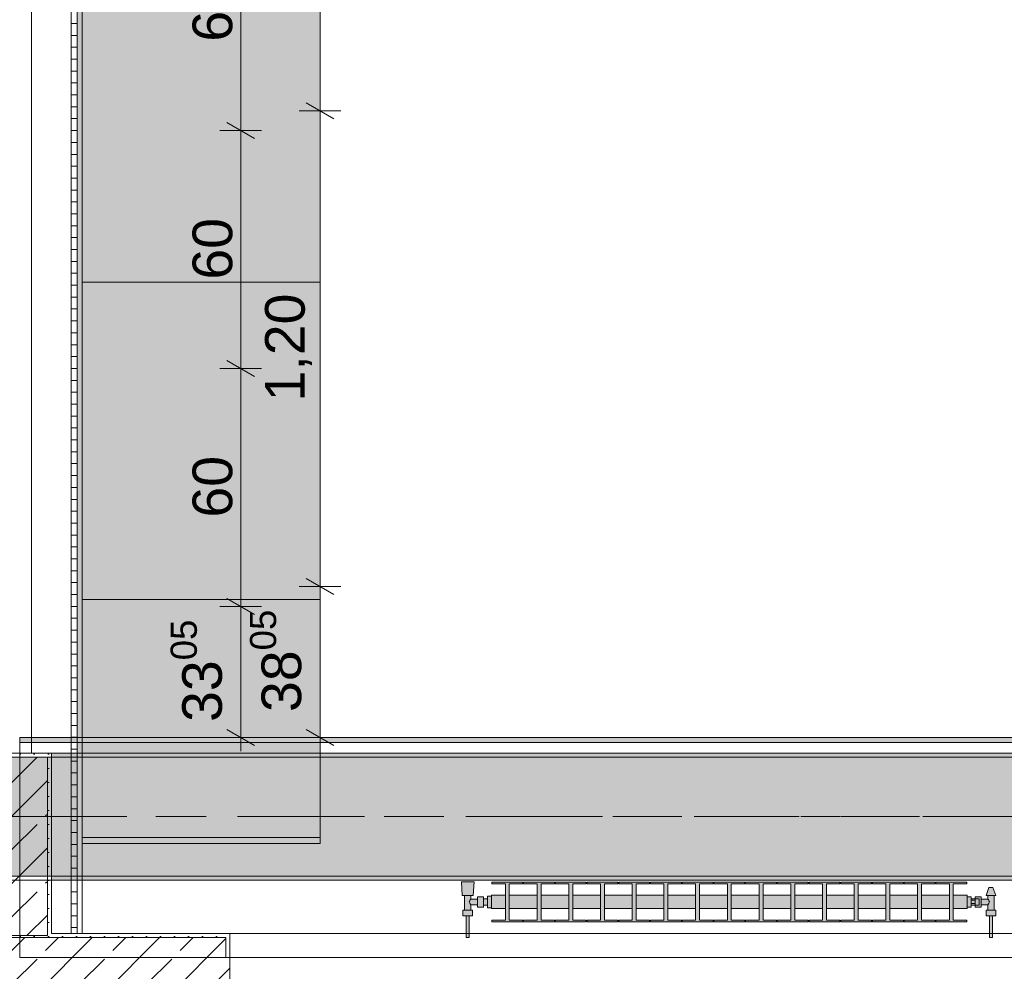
# Model space of a CAD drawing. Header units: metres. Extents: x -3.6 to 84.5, y -11 to 16.8.
# Tile 246 of 256: x 47.4 to 49.9, y 0.2 to 2.6. Entities that reach past the tile are written whole.
import ezdxf

# ---------------------------------------------------------------- set-up
doc = ezdxf.new("R2010")
doc.units = ezdxf.units.M
doc.header["$MEASUREMENT"] = 0
doc.linetypes.add('Achse', pattern=[0.2, 0.1, -0.05, 0, -0.05])
doc.linetypes.add('Strichlinie doppelt', pattern=[0.546806, 0.264583, -0.105833, 0.070556, -0.105833])
for name, color, linetype in [('154 - Bemaßung_ Beschriftung.Ausbau - Deckenspiegel', 7, 'Continuous'), ('451 - Universal.Achsen Raster', 7, 'Continuous'), ('604 - Struktur.Wand Aussen', 7, 'Continuous'), ('607 - Struktur.Stütze', 7, 'Continuous'), ('608 - Struktur.Träger', 7, 'Continuous'), ('653 - Abdeckung.TB Verkofferung', 7, 'Continuous'), ('703 - Einrichtung.Möbel Küche', 7, 'Continuous'), ('801 - HKLSE.Heizung_ Klima_ Lüftung', 7, 'Continuous'), ('Neubau_606 - Struktur.Wand Innen Ausbau', 7, 'Continuous')]:
    doc.layers.add(name, color=color, linetype=linetype)
doc.styles.add('ERSTELLTER_STIL_2', font='txt')
doc.dimstyles.new('ERSTELLTER_STIL__2', dxfattribs={"dimtxt": 0.1, "dimasz": 0.0532, "dimexe": 0.18, "dimexo": 0.0625, "dimgap": 0, "dimtad": 1, "dimzin": 0, "dimdsep": 46, "dimtxsty": 'ERSTELLTER_STIL_2', "dimblk": 'ARROWHEAD_2', "dimblk1": 'ARROWHEAD_2', "dimblk2": 'ARROWHEAD_2', "dimcen": 0.09, "dimse1": 1, "dimse2": 1, "dimclrd": 7, "dimclre": 7, "dimclrt": 7, "dimazin": 0, "dimtfac": 1, "dimtdec": 4, "dimtmove": 0, "dimatfit": 3, "dimfxl": 1, "dimtolj": 1, "dimtzin": 0, "dimarcsym": 0})
pattern_1 = [(45, (0, 0), (-0.01767767, 0.01767767), [0, -0.025])]
pattern_2 = [(45, (0, 0), (-0.08485281, 0.08485281), []), (45, (-0.04243, 0.04243), (-0.08485281, 0.08485281), [0.09, -0.03])]
pattern_3 = [(0, (0, 0), (0, 0.030000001), [])]

# ---------------------------------------------------------------- blocks, each defined once
blk = doc.blocks.new('*D158')
at = {"layer": '154 - Bemaßung_ Beschriftung.Ausbau - Deckenspiegel', "color": 7, "linetype": 'Continuous', "lineweight": 5}
for p, q in [((47.9325, 1.1002), (48.0025, 1.0598)), ((48.02, 1.08), (47.915, 1.08)), ((47.9675, 0.7495), (47.9675, 1.08)), ((48.02, 0.7495), (47.915, 0.7495)), ((47.9325, 0.7697), (48.0025, 0.7293)), ((47.9675, 0.7153), (47.9675, 0.7495))]:
    blk.add_line(p, q, dxfattribs=at)
at = {"layer": '154 - Bemaßung_ Beschriftung.Ausbau - Deckenspiegel', "color": 7, "lineweight": 5, "insert": (47.9492, 0.7888), "char_height": 0.1, "attachment_point": 7, "rotation": 90, "style": 'ERSTELLTER_STIL_2'}
blk.add_mtext('\\A1;{\\pql;\\fArial|b0|i0|c0|p38;33\\fArial|b0|i0|c0|p38;\\A1{\\H.66x;\\S05^  ;}}', dxfattribs=at)
blk = doc.blocks.new('ARROWHEAD_2')
at = {"color": 0, "linetype": 'Continuous', "lineweight": 0}
for p, q in [((-0.378, -0.655), (0.378, 0.655)), ((0, 0), (-1, 0))]:
    blk.add_line(p, q, dxfattribs=at)
blk = doc.blocks.new('*D159')
at = {"layer": '154 - Bemaßung_ Beschriftung.Ausbau - Deckenspiegel', "color": 7, "linetype": 'Continuous', "lineweight": 5}
for p, q in [((47.9325, 1.7002), (48.0025, 1.6598)), ((48.02, 1.68), (47.915, 1.68)), ((47.9675, 1.08), (47.9675, 1.68)), ((47.9325, 1.1002), (48.0025, 1.0598)), ((48.02, 1.08), (47.915, 1.08))]:
    blk.add_line(p, q, dxfattribs=at)
at = {"layer": '154 - Bemaßung_ Beschriftung.Ausbau - Deckenspiegel', "color": 7, "lineweight": 5, "insert": (47.9475, 1.3041), "char_height": 0.1, "attachment_point": 7, "rotation": 90, "style": 'ERSTELLTER_STIL_2'}
blk.add_mtext('\\A1;{\\pql;\\fArial|b0|i0|c0|p38;60}', dxfattribs=at)
blk = doc.blocks.new('*D160')
at = {"layer": '154 - Bemaßung_ Beschriftung.Ausbau - Deckenspiegel', "color": 7, "linetype": 'Continuous', "lineweight": 5}
for p, q in [((47.9325, 2.3002), (48.0025, 2.2598)), ((48.02, 2.28), (47.915, 2.28)), ((47.9675, 1.68), (47.9675, 2.28)), ((47.9325, 1.7002), (48.0025, 1.6598)), ((48.02, 1.68), (47.915, 1.68))]:
    blk.add_line(p, q, dxfattribs=at)
at = {"layer": '154 - Bemaßung_ Beschriftung.Ausbau - Deckenspiegel', "color": 7, "lineweight": 5, "insert": (47.9475, 1.9041), "char_height": 0.1, "attachment_point": 7, "rotation": 90, "style": 'ERSTELLTER_STIL_2'}
blk.add_mtext('\\A1;{\\pql;\\fArial|b0|i0|c0|p38;60}', dxfattribs=at)
blk = doc.blocks.new('*D161')
at = {"layer": '154 - Bemaßung_ Beschriftung.Ausbau - Deckenspiegel', "color": 7, "linetype": 'Continuous', "lineweight": 5}
for p, q in [((47.9325, 2.9002), (48.0025, 2.8598)), ((48.02, 2.88), (47.915, 2.88)), ((47.9675, 2.28), (47.9675, 2.88)), ((47.9325, 2.3002), (48.0025, 2.2598)), ((48.02, 2.28), (47.915, 2.28))]:
    blk.add_line(p, q, dxfattribs=at)
at = {"layer": '154 - Bemaßung_ Beschriftung.Ausbau - Deckenspiegel', "color": 7, "lineweight": 5, "insert": (47.9475, 2.5041), "char_height": 0.1, "attachment_point": 7, "rotation": 90, "style": 'ERSTELLTER_STIL_2'}
blk.add_mtext('\\A1;{\\pql;\\fArial|b0|i0|c0|p38;60}', dxfattribs=at)
blk = doc.blocks.new('*D346')
at = {"layer": '154 - Bemaßung_ Beschriftung.Ausbau - Deckenspiegel', "color": 7, "linetype": 'Continuous', "lineweight": 5}
for p, q in [((48.1325, 1.1502), (48.2025, 1.1098)), ((48.22, 1.13), (48.115, 1.13)), ((48.1675, 0.7495), (48.1675, 1.13)), ((48.22, 0.7495), (48.115, 0.7495)), ((48.1325, 0.7697), (48.2025, 0.7293)), ((48.1675, 0.7153), (48.1675, 0.7495))]:
    blk.add_line(p, q, dxfattribs=at)
at = {"layer": '154 - Bemaßung_ Beschriftung.Ausbau - Deckenspiegel', "color": 7, "lineweight": 5, "insert": (48.1492, 0.8138), "char_height": 0.1, "attachment_point": 7, "rotation": 90, "style": 'ERSTELLTER_STIL_2'}
blk.add_mtext('\\A1;{\\pql;\\fArial|b0|i0|c0|p38;38\\fArial|b0|i0|c0|p38;\\A1{\\H.66x;\\S05^  ;}}', dxfattribs=at)
blk = doc.blocks.new('*D347')
at = {"layer": '154 - Bemaßung_ Beschriftung.Ausbau - Deckenspiegel', "color": 7, "linetype": 'Continuous', "lineweight": 5}
for p, q in [((48.1325, 2.3502), (48.2025, 2.3098)), ((48.22, 2.33), (48.115, 2.33)), ((48.1675, 1.13), (48.1675, 2.33)), ((48.1325, 1.1502), (48.2025, 1.1098)), ((48.22, 1.13), (48.115, 1.13))]:
    blk.add_line(p, q, dxfattribs=at)
at = {"layer": '154 - Bemaßung_ Beschriftung.Ausbau - Deckenspiegel', "color": 7, "lineweight": 5, "insert": (48.1475, 1.597), "char_height": 0.1, "attachment_point": 7, "rotation": 90, "style": 'ERSTELLTER_STIL_2'}
blk.add_mtext('\\A1;{\\pql;\\fArial|b0|i0|c0|p38;1,20}', dxfattribs=at)
blk = doc.blocks.new('*D348')
at = {"layer": '154 - Bemaßung_ Beschriftung.Ausbau - Deckenspiegel', "color": 7, "linetype": 'Continuous', "lineweight": 5}
for p, q in [((48.22, 3.53), (48.115, 3.53)), ((48.1325, 3.5502), (48.2025, 3.5098)), ((48.1675, 2.33), (48.1675, 3.53)), ((48.1325, 2.3502), (48.2025, 2.3098)), ((48.22, 2.33), (48.115, 2.33))]:
    blk.add_line(p, q, dxfattribs=at)
at = {"layer": '154 - Bemaßung_ Beschriftung.Ausbau - Deckenspiegel', "color": 7, "lineweight": 5, "char_height": 0.1, "attachment_point": 7, "rotation": 90, "style": 'ERSTELLTER_STIL_2'}
for s, insert in [('\\A1;{\\pql;\\fArial|b0|i0|c0|p38;19}', (48.1475, 3.358)), ('\\A1;{\\pql;\\fArial|b0|i0|c0|p38;1,20}', (48.1475, 2.7211))]:
    blk.add_mtext(s, dxfattribs=dict(at, insert=insert))

msp = doc.modelspace()

# ---------------------------------------------------------------- hatches: boundary and pattern name
at = {"layer": '604 - Struktur.Wand Aussen', "linetype": 'Continuous', "lineweight": 0, "true_color": 0x000000}
h = msp.add_hatch(dxfattribs=at)
h.set_pattern_fill('Gips_0001', color=18, style=0, pattern_type=2)
h.set_pattern_definition(pattern_1)
h.paths.add_polyline_path([(47.49, 0.255), (47.49, 0.245), (47.93, 0.245), (47.93, 0.255)])
h = msp.add_hatch(dxfattribs=at)
h.set_pattern_fill('Gips_0001', color=18, style=0, pattern_type=2)
h.set_pattern_definition(pattern_1)
h.paths.add_polyline_path([(47.93, 0.255), (47.93, 0.195), (47.94, 0.195), (47.94, 0.255)])
h = msp.add_hatch(dxfattribs=at)
h.set_pattern_fill('Beton__Stahlbeton_0001', color=18, style=0, pattern_type=2)
h.set_pattern_definition(pattern_2)
h.paths.add_polyline_path([(46.78, 0.195), (46.78, 0.125), (46.79, 0.125), (46.82, 0.125), (46.82, 0.005), (47.9, 0.005), (47.9, 0.125), (47.93, 0.125), (47.94, 0.125), (47.94, 0.195), (47.93, 0.195), (47.93, 0.245), (46.79, 0.245), (46.79, 0.195)])
at = {"layer": '607 - Struktur.Stütze', "linetype": 'Continuous', "lineweight": 0, "true_color": 0x000000}
h = msp.add_hatch(dxfattribs=at)
h.set_pattern_fill('Beton__Stahlbeton_0001', color=18, style=0, pattern_type=2)
h.set_pattern_definition(pattern_2)
h.paths.add_polyline_path([(47.18, 0.25), (47.48, 0.25), (47.48, 0.7), (47.18, 0.7)])
h = msp.add_hatch(dxfattribs=at)
h.set_pattern_fill('Gips_0001', color=18, style=0, pattern_type=2)
h.set_pattern_definition(pattern_1)
h.paths.add_polyline_path([(47.49, 0.71), (47.41, 0.71), (47.41, 0.7), (47.48, 0.7), (47.48, 0.255), (47.49, 0.255)])
h = msp.add_hatch(dxfattribs=at)
h.set_pattern_fill('Gips_0001', color=18, style=0, pattern_type=2)
h.set_pattern_definition(pattern_1)
h.paths.add_polyline_path([(47.17, 0.255), (47.17, 0.245), (47.49, 0.245), (47.49, 0.255), (47.48, 0.255), (47.48, 0.25), (47.18, 0.25), (47.18, 0.255)])
at = {"layer": '608 - Struktur.Träger', "linetype": 'Continuous', "lineweight": 0, "true_color": 0x000000}
h = msp.add_hatch(dxfattribs=at)
h.set_pattern_fill('Beton__Stahlbeton_0001', color=18, style=0, pattern_type=2)
h.set_pattern_definition(pattern_2)
h.paths.add_polyline_path([(0.69, 0.7), (0.38, 0.7), (0.38, 0.4), (0.69, 0.4), (3.97, 0.4), (4.29, 0.4), (7.57, 0.4), (7.89, 0.4), (11.17, 0.4), (11.49, 0.4), (14.77, 0.4), (15.09, 0.4), (18.37, 0.4), (18.69, 0.4), (21.97, 0.4), (22.29, 0.4), (25.57, 0.4), (25.89, 0.4), (29.17, 0.4), (29.49, 0.4), (32.77, 0.4), (33.09, 0.4), (36.37, 0.4), (36.69, 0.4), (39.97, 0.4), (40.29, 0.4), (43.57, 0.4), (43.89, 0.4), (47.17, 0.4), (47.49, 0.4), (50.77, 0.4), (51.09, 0.4), (54.37, 0.4), (54.69, 0.4), (57.97, 0.4), (58.29, 0.4), (61.57, 0.4), (61.88, 0.4), (61.88, 0.7), (61.57, 0.7), (58.29, 0.7), (57.97, 0.7), (54.69, 0.7), (54.37, 0.7), (51.09, 0.7), (50.77, 0.7), (47.49, 0.7), (47.17, 0.7), (43.89, 0.7), (43.57, 0.7), (40.29, 0.7), (39.9, 0.7), (36.69, 0.7), (36.37, 0.7), (33.09, 0.7), (32.77, 0.7), (29.49, 0.7), (29.17, 0.7), (25.89, 0.7), (25.57, 0.7), (22.29, 0.7), (21.97, 0.7), (18.69, 0.7), (18.37, 0.7), (15.09, 0.7), (14.77, 0.7), (11.49, 0.7), (11.17, 0.7), (7.89, 0.7), (7.57, 0.7), (4.29, 0.7), (3.97, 0.7)])
h = msp.add_hatch(dxfattribs=at)
h.set_pattern_fill('Gips_0001', color=18, style=0, pattern_type=2)
h.set_pattern_definition(pattern_1)
h.paths.add_polyline_path([(47.49, 0.71), (47.49, 0.7), (50.77, 0.7), (50.77, 0.71)])
h = msp.add_hatch(dxfattribs=at)
h.set_pattern_fill('Gips_0001', color=18, style=0, pattern_type=2)
h.set_pattern_definition(pattern_1)
h.paths.add_polyline_path([(47.49, 0.4), (47.49, 0.39), (50.77, 0.39), (50.77, 0.4)])
at = {"layer": '653 - Abdeckung.TB Verkofferung', "linetype": 'Continuous', "lineweight": 0, "true_color": 0x000000}
h = msp.add_hatch(dxfattribs=at)
h.set_pattern_fill('Gips_0001', color=18, style=0, pattern_type=2)
h.set_pattern_definition(pattern_1)
h.paths.add_polyline_path([(47.41, 0.737), (50.86, 0.737), (50.86, 0.7495), (47.41, 0.7495)])
at = {"layer": '703 - Einrichtung.Möbel Küche', "linetype": 'Continuous', "lineweight": 0, "true_color": 0x3a3a3a}
msp.add_hatch(color=250, dxfattribs=at).paths.add_polyline_path([(48.1675, 0.4825), (48.1675, 4.9125), (47.5675, 4.9125), (47.5675, 0.4825)])
at = {"layer": '801 - HKLSE.Heizung_ Klima_ Lüftung', "linetype": 'Continuous', "lineweight": 0, "true_color": 0x3a3a3a}
for points in [[(48.6, 0.3497), (48.59, 0.3497), (48.59, 0.343), (48.58, 0.343), (48.58, 0.348), (48.565, 0.348), (48.565, 0.342), (48.548, 0.342), (48.548, 0.351), (48.554, 0.351), (48.556, 0.386), (48.524, 0.386), (48.526, 0.351), (48.532, 0.351), (48.532, 0.314), (48.528, 0.314), (48.528, 0.3), (48.536, 0.3), (48.536, 0.245), (48.544, 0.245), (48.544, 0.3), (48.552, 0.3), (48.552, 0.314), (48.548, 0.314), (48.548, 0.328), (48.565, 0.328), (48.565, 0.322), (48.58, 0.322), (48.58, 0.327), (48.59, 0.327), (48.59, 0.3203), (48.6, 0.3203)], [(48.6, 0.3183), (48.635, 0.3183), (48.635, 0.2892), (48.601, 0.2892), (48.601, 0.285), (48.679, 0.285), (48.679, 0.2892), (48.645, 0.2892), (48.645, 0.3183), (48.715, 0.3183), (48.715, 0.2892), (48.681, 0.2892), (48.681, 0.285), (48.759, 0.285), (48.759, 0.2892), (48.725, 0.2892), (48.725, 0.3183), (48.795, 0.3183), (48.795, 0.2892), (48.761, 0.2892), (48.761, 0.285), (48.839, 0.285), (48.839, 0.2892), (48.805, 0.2892), (48.805, 0.3183), (48.875, 0.3183), (48.875, 0.2892), (48.841, 0.2892), (48.841, 0.285), (48.919, 0.285), (48.919, 0.2892), (48.885, 0.2892), (48.885, 0.3183), (48.955, 0.3183), (48.955, 0.2892), (48.921, 0.2892), (48.921, 0.285), (48.999, 0.285), (48.999, 0.2892), (48.965, 0.2892), (48.965, 0.3183), (49.035, 0.3183), (49.035, 0.2892), (49.001, 0.2892), (49.001, 0.285), (49.079, 0.285), (49.079, 0.2892), (49.045, 0.2892), (49.045, 0.3183), (49.115, 0.3183), (49.115, 0.2892), (49.081, 0.2892), (49.081, 0.285), (49.159, 0.285), (49.159, 0.2892), (49.125, 0.2892), (49.125, 0.3183), (49.195, 0.3183), (49.195, 0.2892), (49.161, 0.2892), (49.161, 0.285), (49.239, 0.285), (49.239, 0.2892), (49.205, 0.2892), (49.205, 0.3183), (49.275, 0.3183), (49.275, 0.2892), (49.241, 0.2892), (49.241, 0.285), (49.319, 0.285), (49.319, 0.2892), (49.285, 0.2892), (49.285, 0.3183), (49.355, 0.3183), (49.355, 0.2892), (49.321, 0.2892), (49.321, 0.285), (49.399, 0.285), (49.399, 0.2892), (49.365, 0.2892), (49.365, 0.3183), (49.435, 0.3183), (49.435, 0.2892), (49.401, 0.2892), (49.401, 0.285), (49.479, 0.285), (49.479, 0.2892), (49.445, 0.2892), (49.445, 0.3183), (49.515, 0.3183), (49.515, 0.2892), (49.481, 0.2892), (49.481, 0.285), (49.559, 0.285), (49.559, 0.2892), (49.525, 0.2892), (49.525, 0.3183), (49.595, 0.3183), (49.595, 0.2892), (49.561, 0.2892), (49.561, 0.285), (49.639, 0.285), (49.639, 0.2892), (49.605, 0.2892), (49.605, 0.3183), (49.675, 0.3183), (49.675, 0.2892), (49.641, 0.2892), (49.641, 0.285), (49.719, 0.285), (49.719, 0.2892), (49.685, 0.2892), (49.685, 0.3183), (49.755, 0.3183), (49.755, 0.2892), (49.721, 0.2892), (49.721, 0.285), (49.799, 0.285), (49.799, 0.2892), (49.765, 0.2892), (49.765, 0.3183), (49.8, 0.3183), (49.8, 0.3517), (49.765, 0.3517), (49.765, 0.3808), (49.799, 0.3808), (49.799, 0.385), (49.721, 0.385), (49.721, 0.3808), (49.755, 0.3808), (49.755, 0.3517), (49.685, 0.3517), (49.685, 0.3808), (49.719, 0.3808), (49.719, 0.385), (49.641, 0.385), (49.641, 0.3808), (49.675, 0.3808), (49.675, 0.3517), (49.605, 0.3517), (49.605, 0.3808), (49.639, 0.3808), (49.639, 0.385), (49.561, 0.385), (49.561, 0.3808), (49.595, 0.3808), (49.595, 0.3517), (49.525, 0.3517), (49.525, 0.3808), (49.559, 0.3808), (49.559, 0.385), (49.481, 0.385), (49.481, 0.3808), (49.515, 0.3808), (49.515, 0.3517), (49.445, 0.3517), (49.445, 0.3808), (49.479, 0.3808), (49.479, 0.385), (49.401, 0.385), (49.401, 0.3808), (49.435, 0.3808), (49.435, 0.3517), (49.365, 0.3517), (49.365, 0.3808), (49.399, 0.3808), (49.399, 0.385), (49.321, 0.385), (49.321, 0.3808), (49.355, 0.3808), (49.355, 0.3517), (49.285, 0.3517), (49.285, 0.3808), (49.319, 0.3808), (49.319, 0.385), (49.241, 0.385), (49.241, 0.3808), (49.275, 0.3808), (49.275, 0.3517), (49.205, 0.3517), (49.205, 0.3808), (49.239, 0.3808), (49.239, 0.385), (49.161, 0.385), (49.161, 0.3808), (49.195, 0.3808), (49.195, 0.3517), (49.125, 0.3517), (49.125, 0.3808), (49.159, 0.3808), (49.159, 0.385), (49.081, 0.385), (49.081, 0.3808), (49.115, 0.3808), (49.115, 0.3517), (49.045, 0.3517), (49.045, 0.3808), (49.079, 0.3808), (49.079, 0.385), (49.001, 0.385), (49.001, 0.3808), (49.035, 0.3808), (49.035, 0.3517), (48.965, 0.3517), (48.965, 0.3808), (48.999, 0.3808), (48.999, 0.385), (48.921, 0.385), (48.921, 0.3808), (48.955, 0.3808), (48.955, 0.3517), (48.885, 0.3517), (48.885, 0.3808), (48.919, 0.3808), (48.919, 0.385), (48.841, 0.385), (48.841, 0.3808), (48.875, 0.3808), (48.875, 0.3517), (48.805, 0.3517), (48.805, 0.3808), (48.839, 0.3808), (48.839, 0.385), (48.761, 0.385), (48.761, 0.3808), (48.795, 0.3808), (48.795, 0.3517), (48.725, 0.3517), (48.725, 0.3808), (48.759, 0.3808), (48.759, 0.385), (48.681, 0.385), (48.681, 0.3808), (48.715, 0.3808), (48.715, 0.3517), (48.645, 0.3517), (48.645, 0.3808), (48.679, 0.3808), (48.679, 0.385), (48.601, 0.385), (48.601, 0.3808), (48.635, 0.3808), (48.635, 0.3517), (48.6, 0.3517)], [(49.8, 0.348), (49.8, 0.322), (49.81, 0.322), (49.81, 0.327), (49.82, 0.327), (49.82, 0.322), (49.835, 0.322), (49.835, 0.328), (49.852, 0.328), (49.852, 0.314), (49.848, 0.314), (49.848, 0.3), (49.856, 0.3), (49.856, 0.245), (49.864, 0.245), (49.864, 0.3), (49.872, 0.3), (49.872, 0.314), (49.868, 0.314), (49.868, 0.351), (49.872, 0.351), (49.865, 0.371), (49.855, 0.371), (49.848, 0.351), (49.852, 0.351), (49.852, 0.342), (49.835, 0.342), (49.835, 0.348), (49.82, 0.348), (49.82, 0.343), (49.81, 0.343), (49.81, 0.348)]]:
    msp.add_hatch(color=250, dxfattribs=at).paths.add_polyline_path(points)
at = {"layer": 'Neubau_606 - Struktur.Wand Innen Ausbau', "linetype": 'Continuous', "lineweight": 0, "true_color": 0x000000}
h = msp.add_hatch(dxfattribs=at)
h.set_pattern_fill('Holz__Sperrholz_1_0001', color=18, style=0, pattern_type=2)
h.set_pattern_definition(pattern_3)
h.paths.add_polyline_path([(47.54, 4.925), (47.54, 0.71), (47.555, 0.71), (47.555, 4.9201), (47.5469, 4.925)])
h = msp.add_hatch(dxfattribs=at)
h.set_pattern_fill('Gips_0001', color=18, style=0, pattern_type=2)
h.set_pattern_definition(pattern_1)
h.paths.add_polyline_path([(47.555, 4.9125), (47.555, 0.71), (47.5675, 0.71), (47.5675, 4.9125)])
h = msp.add_hatch(dxfattribs=at)
h.set_pattern_fill('Holz__Sperrholz_1_0001', color=18, style=0, pattern_type=2)
h.set_pattern_definition(pattern_3)
h.paths.add_polyline_path([(47.555, 0.255), (47.555, 0.71), (47.54, 0.71), (47.54, 0.255)])
h = msp.add_hatch(dxfattribs=at)
h.set_pattern_fill('Gips_0001', color=18, style=0, pattern_type=2)
h.set_pattern_definition(pattern_1)
h.paths.add_polyline_path([(47.5675, 0.255), (47.5675, 0.71), (47.555, 0.71), (47.555, 0.255)])

# ---------------------------------------------------------------- linework, layer by layer
at = {"layer": '451 - Universal.Achsen Raster', "color": 160, "linetype": 'Strichlinie doppelt', "lineweight": 9, "true_color": 0x3232ff}
msp.add_line((64.935, 0.55), (-3.175, 0.55), dxfattribs=at)
at = {"layer": '604 - Struktur.Wand Aussen', "color": 7, "linetype": 'Continuous', "lineweight": 5}
for p, q in [((47.93, 0.255), (47.94, 0.255)), ((47.94, 0.245), (47.94, 0.255)), ((47.94, 0.195), (47.94, 0.245)), ((47.93, 0.195), (47.94, 0.195))]:
    msp.add_line(p, q, dxfattribs=at)
at = {"layer": '604 - Struktur.Wand Aussen', "color": 7, "linetype": 'Continuous', "lineweight": 13}
for p, q in [((50.34, 0.255), (47.94, 0.255)), ((47.93, 0.245), (46.79, 0.245)), ((47.93, 0.245), (47.93, 0.195)), ((47.94, 0.125), (47.94, 0.195))]:
    msp.add_line(p, q, dxfattribs=at)
at = {"layer": '604 - Struktur.Wand Aussen', "color": 7, "linetype": 'Continuous', "lineweight": 5, "flags": 128}
msp.add_lwpolyline([(47.93, 0.255), (47.49, 0.255)], dxfattribs=at)
at = {"layer": '607 - Struktur.Stütze', "color": 7, "linetype": 'Continuous', "lineweight": 13, "flags": 128}
msp.add_lwpolyline([(47.18, 0.25), (47.48, 0.25), (47.48, 0.7), (47.18, 0.7)], close=True, dxfattribs=at)
at = {"layer": '607 - Struktur.Stütze', "color": 7, "linetype": 'Continuous', "lineweight": 5, "flags": 128}
msp.add_lwpolyline([(47.49, 0.255), (47.49, 0.71), (47.41, 0.71)], dxfattribs=at)
at = {"layer": '608 - Struktur.Träger', "color": 7, "linetype": 'Continuous', "lineweight": 13}
for p, q in [((0.38, 0.71), (61.88, 0.71)), ((47.49, 0.7), (47.17, 0.7)), ((50.77, 0.7), (47.49, 0.7)), ((0.38, 0.39), (61.88, 0.39))]:
    msp.add_line(p, q, dxfattribs=at)
at = {"layer": '608 - Struktur.Träger', "color": 7, "linetype": 'Continuous', "lineweight": 5}
for p, q in [((47.49, 0.71), (47.49, 0.7)), ((50.77, 0.71), (47.49, 0.71)), ((47.49, 0.4), (47.49, 0.39)), ((50.77, 0.39), (47.49, 0.39))]:
    msp.add_line(p, q, dxfattribs=at)
at = {"layer": '608 - Struktur.Träger', "color": 7, "linetype": 'Achse', "lineweight": 9}
msp.add_line((0.38, 0.55), (61.88, 0.55), dxfattribs=at)
at = {"layer": '608 - Struktur.Träger', "color": 7, "linetype": 'Continuous', "lineweight": 13, "flags": 128}
msp.add_lwpolyline([(50.77, 0.4), (47.49, 0.4), (47.17, 0.4), (43.89, 0.4), (43.57, 0.4), (40.29, 0.4), (39.97, 0.4), (36.69, 0.4), (36.37, 0.4), (33.09, 0.4), (32.77, 0.4), (29.49, 0.4), (29.17, 0.4), (25.89, 0.4), (25.57, 0.4), (22.29, 0.4), (21.97, 0.4), (18.69, 0.4), (18.37, 0.4), (15.09, 0.4), (14.77, 0.4)], dxfattribs=at)
at = {"layer": '653 - Abdeckung.TB Verkofferung', "color": 7, "linetype": 'Continuous', "lineweight": 9}
for p, q in [((47.41, 0.7495), (50.86, 0.7495)), ((47.41, 0.195), (47.41, 0.7495)), ((47.41, 0.195), (50.86, 0.195))]:
    msp.add_line(p, q, dxfattribs=at)
at = {"layer": '653 - Abdeckung.TB Verkofferung', "color": 7, "linetype": 'Continuous', "lineweight": 5}
for p, q in [((50.86, 0.7495), (47.41, 0.7495)), ((50.86, 0.737), (47.41, 0.737)), ((50.86, 0.71), (47.41, 0.71))]:
    msp.add_line(p, q, dxfattribs=at)
at = {"layer": '653 - Abdeckung.TB Verkofferung', "color": 7, "linetype": 'Continuous', "lineweight": 5, "flags": 128}
msp.add_lwpolyline([(47.41, 0.7495), (47.41, 0.737), (47.41, 0.71)], dxfattribs=at)
at = {"layer": '703 - Einrichtung.Möbel Küche', "color": 7, "linetype": 'Continuous', "lineweight": 5}
for p, q in [((47.5675, 1.8975), (48.1675, 1.8975)), ((47.5675, 1.0975), (48.1675, 1.0975)), ((47.5675, 0.4975), (48.1675, 0.4975))]:
    msp.add_line(p, q, dxfattribs=at)
at = {"layer": '703 - Einrichtung.Möbel Küche', "color": 7, "linetype": 'Continuous', "lineweight": 9, "true_color": 0xebebeb, "flags": 128}
msp.add_lwpolyline([(48.1675, 0.4825), (48.1675, 4.9125), (47.5675, 4.9125), (47.5675, 0.4825)], close=True, dxfattribs=at)
at = {"layer": '801 - HKLSE.Heizung_ Klima_ Lüftung', "color": 7, "linetype": 'Continuous', "lineweight": 5, "true_color": 0xebebeb}
for p, q in [((48.5287, 0.386), (48.524, 0.386)), ((48.524, 0.386), (48.5287, 0.386)), ((48.526, 0.351), (48.524, 0.386)), ((48.54, 0.386), (48.5287, 0.386)), ((48.5287, 0.386), (48.54, 0.386)), ((48.5513, 0.386), (48.54, 0.386)), ((48.54, 0.386), (48.5513, 0.386)), ((48.5513, 0.386), (48.556, 0.386)), ((48.556, 0.386), (48.5513, 0.386)), ((48.554, 0.351), (48.556, 0.386)), ((48.601, 0.385), (48.679, 0.385)), ((48.601, 0.3808), (48.601, 0.385)), ((48.601, 0.385), (48.679, 0.385)), ((48.601, 0.3808), (48.601, 0.385)), ((48.635, 0.3808), (48.601, 0.3808)), ((48.635, 0.2892), (48.635, 0.3808)), ((48.679, 0.3808), (48.645, 0.3808)), ((48.645, 0.3808), (48.645, 0.2892)), ((48.679, 0.385), (48.679, 0.3808)), ((48.681, 0.385), (48.759, 0.385)), ((48.681, 0.3808), (48.681, 0.385)), ((48.681, 0.385), (48.759, 0.385)), ((48.681, 0.3808), (48.681, 0.385)), ((48.715, 0.3808), (48.681, 0.3808)), ((48.715, 0.2892), (48.715, 0.3808)), ((48.759, 0.3808), (48.725, 0.3808)), ((48.725, 0.3808), (48.725, 0.2892)), ((48.759, 0.385), (48.759, 0.3808)), ((48.759, 0.385), (48.759, 0.3808)), ((48.761, 0.385), (48.839, 0.385)), ((48.761, 0.385), (48.839, 0.385)), ((48.761, 0.3808), (48.761, 0.385)), ((48.795, 0.3808), (48.761, 0.3808)), ((48.795, 0.2892), (48.795, 0.3808)), ((48.839, 0.3808), (48.805, 0.3808)), ((48.805, 0.3808), (48.805, 0.2892)), ((48.839, 0.385), (48.839, 0.3808)), ((48.839, 0.385), (48.839, 0.3808)), ((48.841, 0.385), (48.919, 0.385)), ((48.841, 0.385), (48.919, 0.385)), ((48.841, 0.3808), (48.841, 0.385)), ((48.875, 0.3808), (48.841, 0.3808)), ((48.875, 0.2892), (48.875, 0.3808)), ((48.919, 0.3808), (48.885, 0.3808)), ((48.885, 0.3808), (48.885, 0.2892)), ((48.919, 0.385), (48.919, 0.3808)), ((48.921, 0.385), (48.999, 0.385)), ((48.921, 0.3808), (48.921, 0.385)), ((48.921, 0.385), (48.999, 0.385)), ((48.921, 0.3808), (48.921, 0.385)), ((48.955, 0.3808), (48.921, 0.3808)), ((48.955, 0.2892), (48.955, 0.3808)), ((48.999, 0.3808), (48.965, 0.3808)), ((48.965, 0.3808), (48.965, 0.2892)), ((48.999, 0.385), (48.999, 0.3808)), ((48.999, 0.385), (48.999, 0.3808)), ((49.001, 0.385), (49.079, 0.385)), ((49.001, 0.385), (49.079, 0.385)), ((49.001, 0.3808), (49.001, 0.385)), ((49.035, 0.3808), (49.001, 0.3808)), ((49.035, 0.2892), (49.035, 0.3808)), ((49.079, 0.3808), (49.045, 0.3808)), ((49.045, 0.3808), (49.045, 0.2892)), ((49.079, 0.385), (49.079, 0.3808)), ((49.081, 0.385), (49.159, 0.385)), ((49.081, 0.3808), (49.081, 0.385)), ((49.081, 0.385), (49.159, 0.385)), ((49.081, 0.3808), (49.081, 0.385)), ((49.115, 0.3808), (49.081, 0.3808)), ((49.115, 0.2892), (49.115, 0.3808)), ((49.159, 0.3808), (49.125, 0.3808)), ((49.125, 0.3808), (49.125, 0.2892)), ((49.159, 0.385), (49.159, 0.3808)), ((49.161, 0.385), (49.239, 0.385)), ((49.161, 0.385), (49.239, 0.385)), ((49.161, 0.3808), (49.161, 0.385)), ((49.195, 0.3808), (49.161, 0.3808)), ((49.195, 0.2892), (49.195, 0.3808)), ((49.239, 0.3808), (49.205, 0.3808)), ((49.205, 0.3808), (49.205, 0.2892)), ((49.239, 0.385), (49.239, 0.3808)), ((49.239, 0.385), (49.239, 0.3808)), ((49.241, 0.385), (49.319, 0.385)), ((49.241, 0.385), (49.319, 0.385)), ((49.241, 0.3808), (49.241, 0.385)), ((49.275, 0.3808), (49.241, 0.3808)), ((49.275, 0.2892), (49.275, 0.3808)), ((49.319, 0.3808), (49.285, 0.3808)), ((49.285, 0.3808), (49.285, 0.2892)), ((49.319, 0.385), (49.319, 0.3808)), ((49.319, 0.385), (49.319, 0.3808)), ((49.321, 0.385), (49.399, 0.385)), ((49.321, 0.3808), (49.321, 0.385)), ((49.321, 0.385), (49.399, 0.385)), ((49.321, 0.3808), (49.321, 0.385)), ((49.355, 0.3808), (49.321, 0.3808)), ((49.355, 0.2892), (49.355, 0.3808)), ((49.399, 0.3808), (49.365, 0.3808)), ((49.365, 0.3808), (49.365, 0.2892)), ((49.399, 0.385), (49.399, 0.3808)), ((49.401, 0.385), (49.479, 0.385)), ((49.401, 0.385), (49.479, 0.385)), ((49.401, 0.3808), (49.401, 0.385)), ((49.435, 0.3808), (49.401, 0.3808)), ((49.435, 0.2892), (49.435, 0.3808)), ((49.479, 0.3808), (49.445, 0.3808)), ((49.445, 0.3808), (49.445, 0.2892)), ((49.479, 0.385), (49.479, 0.3808)), ((49.481, 0.385), (49.559, 0.385)), ((49.481, 0.385), (49.559, 0.385)), ((49.481, 0.3808), (49.481, 0.385)), ((49.515, 0.3808), (49.481, 0.3808)), ((49.515, 0.2892), (49.515, 0.3808)), ((49.559, 0.3808), (49.525, 0.3808)), ((49.525, 0.3808), (49.525, 0.2892)), ((49.559, 0.385), (49.559, 0.3808)), ((49.559, 0.385), (49.559, 0.3808)), ((49.561, 0.385), (49.639, 0.385)), ((49.561, 0.3808), (49.561, 0.385)), ((49.561, 0.385), (49.639, 0.385)), ((49.561, 0.3808), (49.561, 0.385)), ((49.595, 0.3808), (49.561, 0.3808)), ((49.595, 0.2892), (49.595, 0.3808)), ((49.639, 0.3808), (49.605, 0.3808)), ((49.605, 0.3808), (49.605, 0.2892)), ((49.639, 0.385), (49.639, 0.3808)), ((49.641, 0.385), (49.719, 0.385)), ((49.641, 0.3808), (49.641, 0.385)), ((49.641, 0.385), (49.719, 0.385)), ((49.641, 0.3808), (49.641, 0.385)), ((49.675, 0.3808), (49.641, 0.3808)), ((49.675, 0.2892), (49.675, 0.3808)), ((49.719, 0.3808), (49.685, 0.3808)), ((49.685, 0.3808), (49.685, 0.2892)), ((49.719, 0.385), (49.719, 0.3808)), ((49.719, 0.385), (49.719, 0.3808)), ((49.721, 0.385), (49.799, 0.385)), ((49.721, 0.3808), (49.721, 0.385)), ((49.721, 0.385), (49.799, 0.385)), ((49.721, 0.3808), (49.721, 0.385)), ((49.755, 0.3808), (49.721, 0.3808)), ((49.755, 0.2892), (49.755, 0.3808)), ((49.799, 0.3808), (49.765, 0.3808)), ((49.765, 0.3808), (49.765, 0.2892)), ((49.799, 0.385), (49.799, 0.3808)), ((48.5301, 0.351), (48.526, 0.351)), ((48.54, 0.351), (48.5301, 0.351)), ((48.532, 0.314), (48.532, 0.351)), ((48.5499, 0.351), (48.54, 0.351)), ((48.548, 0.342), (48.548, 0.351)), ((48.554, 0.351), (48.5499, 0.351)), ((48.565, 0.3415), (48.565, 0.348)), ((48.565, 0.348), (48.58, 0.348)), ((48.58, 0.3415), (48.58, 0.348)), ((48.59, 0.335), (48.59, 0.3497)), ((48.59, 0.3497), (48.6, 0.3497)), ((48.59, 0.3497), (48.6, 0.3497)), ((48.59, 0.335), (48.59, 0.3497)), ((48.59, 0.3497), (48.6, 0.3497)), ((48.59, 0.3497), (48.6, 0.3497)), ((48.6, 0.3468), (48.6, 0.3517)), ((48.6, 0.3517), (48.635, 0.3517)), ((48.645, 0.3517), (48.715, 0.3517)), ((48.725, 0.3517), (48.795, 0.3517)), ((48.805, 0.3517), (48.875, 0.3517)), ((48.885, 0.3517), (48.955, 0.3517)), ((48.965, 0.3517), (49.035, 0.3517)), ((49.045, 0.3517), (49.115, 0.3517)), ((49.125, 0.3517), (49.195, 0.3517)), ((49.205, 0.3517), (49.275, 0.3517)), ((49.285, 0.3517), (49.355, 0.3517)), ((49.365, 0.3517), (49.435, 0.3517)), ((49.445, 0.3517), (49.515, 0.3517)), ((49.525, 0.3517), (49.595, 0.3517)), ((49.605, 0.3517), (49.675, 0.3517)), ((49.685, 0.3517), (49.755, 0.3517)), ((49.765, 0.3517), (49.8, 0.3517)), ((49.8, 0.3468), (49.8, 0.3517)), ((49.8, 0.348), (49.81, 0.348)), ((49.8, 0.348), (49.81, 0.348)), ((49.8, 0.348), (49.81, 0.348)), ((49.8, 0.348), (49.81, 0.348)), ((49.81, 0.335), (49.81, 0.348)), ((49.82, 0.3415), (49.82, 0.348)), ((49.82, 0.348), (49.82, 0.343)), ((49.835, 0.348), (49.82, 0.348)), ((49.835, 0.3415), (49.835, 0.348)), ((49.848, 0.351), (49.855, 0.371)), ((49.848, 0.351), (49.8515, 0.351)), ((49.8515, 0.351), (49.86, 0.351)), ((49.852, 0.342), (49.852, 0.351)), ((49.855, 0.371), (49.8565, 0.371)), ((49.8565, 0.371), (49.86, 0.371)), ((49.86, 0.371), (49.8635, 0.371)), ((49.86, 0.351), (49.8685, 0.351)), ((49.8635, 0.371), (49.865, 0.371)), ((49.872, 0.351), (49.865, 0.371)), ((49.868, 0.314), (49.868, 0.351)), ((49.8685, 0.351), (49.872, 0.351)), ((48.5439, 0.335), (48.5453, 0.3379)), ((48.5453, 0.3321), (48.5439, 0.335)), ((48.5458, 0.3389), (48.5463, 0.3399)), ((48.5463, 0.3301), (48.5458, 0.3311)), ((48.5463, 0.3399), (48.548, 0.342)), ((48.548, 0.328), (48.5463, 0.3301)), ((48.548, 0.342), (48.565, 0.342)), ((48.548, 0.314), (48.548, 0.328)), ((48.548, 0.328), (48.565, 0.328)), ((48.565, 0.3285), (48.565, 0.3415)), ((48.565, 0.322), (48.565, 0.3285)), ((48.58, 0.343), (48.59, 0.343)), ((48.58, 0.3285), (48.58, 0.3415)), ((48.58, 0.322), (48.58, 0.3285)), ((48.58, 0.327), (48.59, 0.327)), ((48.59, 0.3407), (48.59, 0.343)), ((48.59, 0.335), (48.59, 0.3407)), ((48.59, 0.3203), (48.59, 0.335)), ((48.59, 0.3203), (48.59, 0.335)), ((48.59, 0.3293), (48.59, 0.335)), ((48.59, 0.327), (48.59, 0.3293)), ((48.6, 0.335), (48.6, 0.3468)), ((48.6, 0.3232), (48.6, 0.335)), ((48.6, 0.3183), (48.6, 0.3232)), ((49.8, 0.335), (49.8, 0.3468)), ((49.8, 0.3232), (49.8, 0.335)), ((49.8, 0.3183), (49.8, 0.3232)), ((49.82, 0.343), (49.81, 0.343)), ((49.81, 0.3393), (49.82, 0.3393)), ((49.81, 0.322), (49.81, 0.335)), ((49.81, 0.3307), (49.82, 0.3307)), ((49.82, 0.327), (49.81, 0.327)), ((49.82, 0.3407), (49.82, 0.343)), ((49.82, 0.343), (49.83, 0.343)), ((49.82, 0.3407), (49.82, 0.343)), ((49.82, 0.3393), (49.82, 0.3415)), ((49.82, 0.335), (49.82, 0.3407)), ((49.82, 0.3393), (49.82, 0.3407)), ((49.82, 0.335), (49.82, 0.3393)), ((49.82, 0.3307), (49.82, 0.335)), ((49.82, 0.3293), (49.82, 0.335)), ((49.82, 0.3285), (49.82, 0.3307)), ((49.82, 0.3293), (49.82, 0.3307)), ((49.82, 0.327), (49.82, 0.3293)), ((49.82, 0.327), (49.82, 0.3293)), ((49.82, 0.322), (49.82, 0.3285)), ((49.82, 0.327), (49.83, 0.327)), ((49.82, 0.327), (49.82, 0.322)), ((49.83, 0.3407), (49.83, 0.343)), ((49.83, 0.335), (49.83, 0.3407)), ((49.83, 0.3293), (49.83, 0.335)), ((49.83, 0.327), (49.83, 0.3293)), ((49.852, 0.342), (49.835, 0.342)), ((49.835, 0.3285), (49.835, 0.3415)), ((49.835, 0.322), (49.835, 0.3285)), ((49.852, 0.328), (49.835, 0.328)), ((49.8537, 0.3399), (49.852, 0.342)), ((49.852, 0.328), (49.8537, 0.3301)), ((49.852, 0.314), (49.852, 0.328)), ((49.8542, 0.3389), (49.8537, 0.3399)), ((49.8537, 0.3301), (49.8542, 0.3311)), ((49.8561, 0.335), (49.8547, 0.3379)), ((49.8547, 0.3321), (49.8561, 0.335)), ((48.534, 0.314), (48.528, 0.314)), ((48.528, 0.3), (48.528, 0.314)), ((48.534, 0.3), (48.528, 0.3)), ((48.546, 0.314), (48.534, 0.314)), ((48.546, 0.3), (48.534, 0.3)), ((48.536, 0.245), (48.536, 0.3)), ((48.5372, 0.3), (48.536, 0.3)), ((48.54, 0.3), (48.5372, 0.3)), ((48.5428, 0.3), (48.54, 0.3)), ((48.544, 0.3), (48.5428, 0.3)), ((48.544, 0.245), (48.544, 0.3)), ((48.552, 0.314), (48.546, 0.314)), ((48.552, 0.3), (48.546, 0.3)), ((48.552, 0.3), (48.552, 0.314)), ((48.565, 0.322), (48.58, 0.322)), ((48.59, 0.3203), (48.6, 0.3203)), ((48.59, 0.3203), (48.6, 0.3203)), ((48.6, 0.3183), (48.635, 0.3183)), ((48.645, 0.3183), (48.715, 0.3183)), ((48.725, 0.3183), (48.795, 0.3183)), ((48.805, 0.3183), (48.875, 0.3183)), ((48.885, 0.3183), (48.955, 0.3183)), ((48.965, 0.3183), (49.035, 0.3183)), ((49.045, 0.3183), (49.115, 0.3183)), ((49.125, 0.3183), (49.195, 0.3183)), ((49.205, 0.3183), (49.275, 0.3183)), ((49.285, 0.3183), (49.355, 0.3183)), ((49.365, 0.3183), (49.435, 0.3183)), ((49.445, 0.3183), (49.515, 0.3183)), ((49.525, 0.3183), (49.595, 0.3183)), ((49.605, 0.3183), (49.675, 0.3183)), ((49.685, 0.3183), (49.755, 0.3183)), ((49.765, 0.3183), (49.8, 0.3183)), ((49.8, 0.322), (49.81, 0.322)), ((49.835, 0.322), (49.82, 0.322)), ((49.848, 0.314), (49.854, 0.314)), ((49.848, 0.3), (49.848, 0.314)), ((49.848, 0.3), (49.854, 0.3)), ((49.854, 0.314), (49.866, 0.314)), ((49.854, 0.3), (49.866, 0.3)), ((49.856, 0.245), (49.856, 0.3)), ((49.856, 0.3), (49.8572, 0.3)), ((49.8572, 0.3), (49.86, 0.3)), ((49.86, 0.3), (49.8628, 0.3)), ((49.8628, 0.3), (49.864, 0.3)), ((49.864, 0.245), (49.864, 0.3)), ((49.866, 0.314), (49.872, 0.314)), ((49.866, 0.3), (49.872, 0.3)), ((49.872, 0.3), (49.872, 0.314)), ((48.601, 0.285), (48.601, 0.2892)), ((48.601, 0.285), (48.601, 0.2892)), ((48.601, 0.2892), (48.635, 0.2892)), ((48.679, 0.285), (48.601, 0.285)), ((48.645, 0.2892), (48.679, 0.2892)), ((48.679, 0.2892), (48.679, 0.285)), ((48.681, 0.285), (48.681, 0.2892)), ((48.681, 0.285), (48.681, 0.2892)), ((48.681, 0.2892), (48.715, 0.2892)), ((48.759, 0.285), (48.681, 0.285)), ((48.725, 0.2892), (48.759, 0.2892)), ((48.759, 0.2892), (48.759, 0.285)), ((48.759, 0.2892), (48.759, 0.285)), ((48.761, 0.285), (48.761, 0.2892)), ((48.761, 0.2892), (48.795, 0.2892)), ((48.839, 0.285), (48.761, 0.285)), ((48.805, 0.2892), (48.839, 0.2892)), ((48.839, 0.2892), (48.839, 0.285)), ((48.839, 0.2892), (48.839, 0.285)), ((48.841, 0.285), (48.841, 0.2892)), ((48.841, 0.2892), (48.875, 0.2892)), ((48.919, 0.285), (48.841, 0.285)), ((48.885, 0.2892), (48.919, 0.2892)), ((48.919, 0.2892), (48.919, 0.285)), ((48.921, 0.285), (48.921, 0.2892)), ((48.921, 0.285), (48.921, 0.2892)), ((48.921, 0.2892), (48.955, 0.2892)), ((48.999, 0.285), (48.921, 0.285)), ((48.965, 0.2892), (48.999, 0.2892)), ((48.999, 0.2892), (48.999, 0.285)), ((48.999, 0.2892), (48.999, 0.285)), ((49.001, 0.285), (49.001, 0.2892)), ((49.001, 0.2892), (49.035, 0.2892)), ((49.079, 0.285), (49.001, 0.285)), ((49.045, 0.2892), (49.079, 0.2892)), ((49.079, 0.2892), (49.079, 0.285)), ((49.081, 0.285), (49.081, 0.2892)), ((49.081, 0.285), (49.081, 0.2892)), ((49.081, 0.2892), (49.115, 0.2892)), ((49.159, 0.285), (49.081, 0.285)), ((49.125, 0.2892), (49.159, 0.2892)), ((49.159, 0.2892), (49.159, 0.285)), ((49.161, 0.285), (49.161, 0.2892)), ((49.161, 0.2892), (49.195, 0.2892)), ((49.239, 0.285), (49.161, 0.285)), ((49.205, 0.2892), (49.239, 0.2892)), ((49.239, 0.2892), (49.239, 0.285)), ((49.239, 0.2892), (49.239, 0.285)), ((49.241, 0.285), (49.241, 0.2892)), ((49.241, 0.2892), (49.275, 0.2892)), ((49.319, 0.285), (49.241, 0.285)), ((49.285, 0.2892), (49.319, 0.2892)), ((49.319, 0.2892), (49.319, 0.285)), ((49.319, 0.2892), (49.319, 0.285)), ((49.321, 0.285), (49.321, 0.2892)), ((49.321, 0.285), (49.321, 0.2892)), ((49.321, 0.2892), (49.355, 0.2892)), ((49.399, 0.285), (49.321, 0.285)), ((49.365, 0.2892), (49.399, 0.2892)), ((49.399, 0.2892), (49.399, 0.285)), ((49.401, 0.285), (49.401, 0.2892)), ((49.401, 0.2892), (49.435, 0.2892)), ((49.479, 0.285), (49.401, 0.285)), ((49.445, 0.2892), (49.479, 0.2892)), ((49.479, 0.2892), (49.479, 0.285)), ((49.481, 0.285), (49.481, 0.2892)), ((49.481, 0.2892), (49.515, 0.2892)), ((49.559, 0.285), (49.481, 0.285)), ((49.525, 0.2892), (49.559, 0.2892)), ((49.559, 0.2892), (49.559, 0.285)), ((49.559, 0.2892), (49.559, 0.285)), ((49.561, 0.285), (49.561, 0.2892)), ((49.561, 0.285), (49.561, 0.2892)), ((49.561, 0.2892), (49.595, 0.2892)), ((49.639, 0.285), (49.561, 0.285)), ((49.605, 0.2892), (49.639, 0.2892)), ((49.639, 0.2892), (49.639, 0.285)), ((49.641, 0.285), (49.641, 0.2892)), ((49.641, 0.285), (49.641, 0.2892)), ((49.641, 0.2892), (49.675, 0.2892)), ((49.719, 0.285), (49.641, 0.285)), ((49.685, 0.2892), (49.719, 0.2892)), ((49.719, 0.2892), (49.719, 0.285)), ((49.719, 0.2892), (49.719, 0.285)), ((49.721, 0.285), (49.721, 0.2892)), ((49.721, 0.285), (49.721, 0.2892)), ((49.721, 0.2892), (49.755, 0.2892)), ((49.799, 0.285), (49.721, 0.285)), ((49.765, 0.2892), (49.799, 0.2892)), ((49.799, 0.2892), (49.799, 0.285)), ((48.5372, 0.245), (48.536, 0.245)), ((48.54, 0.245), (48.5372, 0.245)), ((48.5428, 0.245), (48.54, 0.245)), ((48.544, 0.245), (48.5428, 0.245)), ((49.856, 0.245), (49.8572, 0.245)), ((49.8572, 0.245), (49.86, 0.245)), ((49.86, 0.245), (49.8628, 0.245)), ((49.8628, 0.245), (49.864, 0.245))]:
    msp.add_line(p, q, dxfattribs=at)
at = {"layer": 'Neubau_606 - Struktur.Wand Innen Ausbau', "color": 1, "linetype": 'Continuous', "lineweight": 13}
for p, q in [((47.54, 0.71), (47.54, 4.9292)), ((47.54, 0.255), (47.54, 0.71))]:
    msp.add_line(p, q, dxfattribs=at)
at = {"layer": 'Neubau_606 - Struktur.Wand Innen Ausbau', "color": 1, "linetype": 'Continuous', "lineweight": 9}
for p, q in [((47.555, 0.71), (47.555, 4.9201)), ((47.555, 0.255), (47.555, 0.71))]:
    msp.add_line(p, q, dxfattribs=at)
at = {"layer": 'Neubau_606 - Struktur.Wand Innen Ausbau', "color": 1, "linetype": 'Continuous', "lineweight": 13, "flags": 128}
for points in [[(47.44, 4.99), (47.44, 0.71)], [(47.5675, 0.71), (47.5675, 4.9125)], [(47.5675, 0.255), (47.5675, 0.71)], [(47.49, 0.255), (47.5675, 0.255)]]:
    msp.add_lwpolyline(points, dxfattribs=at)

# ---------------------------------------------------------------- dimensions: what is measured, and where the dimension line sits
at = {"layer": '154 - Bemaßung_ Beschriftung.Ausbau - Deckenspiegel', "color": 7, "linetype": 'Continuous', "lineweight": 5}
for base, p1, p2, picture, middle in [((48.1675, 3.53), (46.8275, 2.33), (46.8275, 3.53), '*D348', (48.0975, 2.8509)), ((47.9675, 2.88), (47.27, 2.28), (47.27, 2.88), '*D161', (47.8975, 2.5803)), ((48.1675, 2.33), (46.8275, 1.13), (46.8275, 2.33), '*D347', (48.0975, 1.7268)), ((47.9675, 2.28), (47.27, 1.68), (47.27, 2.28), '*D160', (47.8975, 1.9803)), ((47.9675, 1.68), (47.27, 1.08), (47.27, 1.68), '*D159', (47.8975, 1.3803)), ((48.1675, 1.13), (47.27, 0.7495), (46.8275, 1.13), '*D346', (48.0975, 1.0632)), ((47.9675, 1.08), (47.27, 0.7495), (47.27, 1.08), '*D158', (47.8975, 1.0382))]:
    dim = msp.add_linear_dim(base=base, p1=p1, p2=p2, angle=90, dimstyle='ERSTELLTER_STIL__2', dxfattribs=at)
    dim.commit()
    dim.dimension.update_dxf_attribs({"geometry": picture, "text_midpoint": middle, "dimtype": 160, "text_rotation": 90})

doc.saveas('drawing.dxf')
